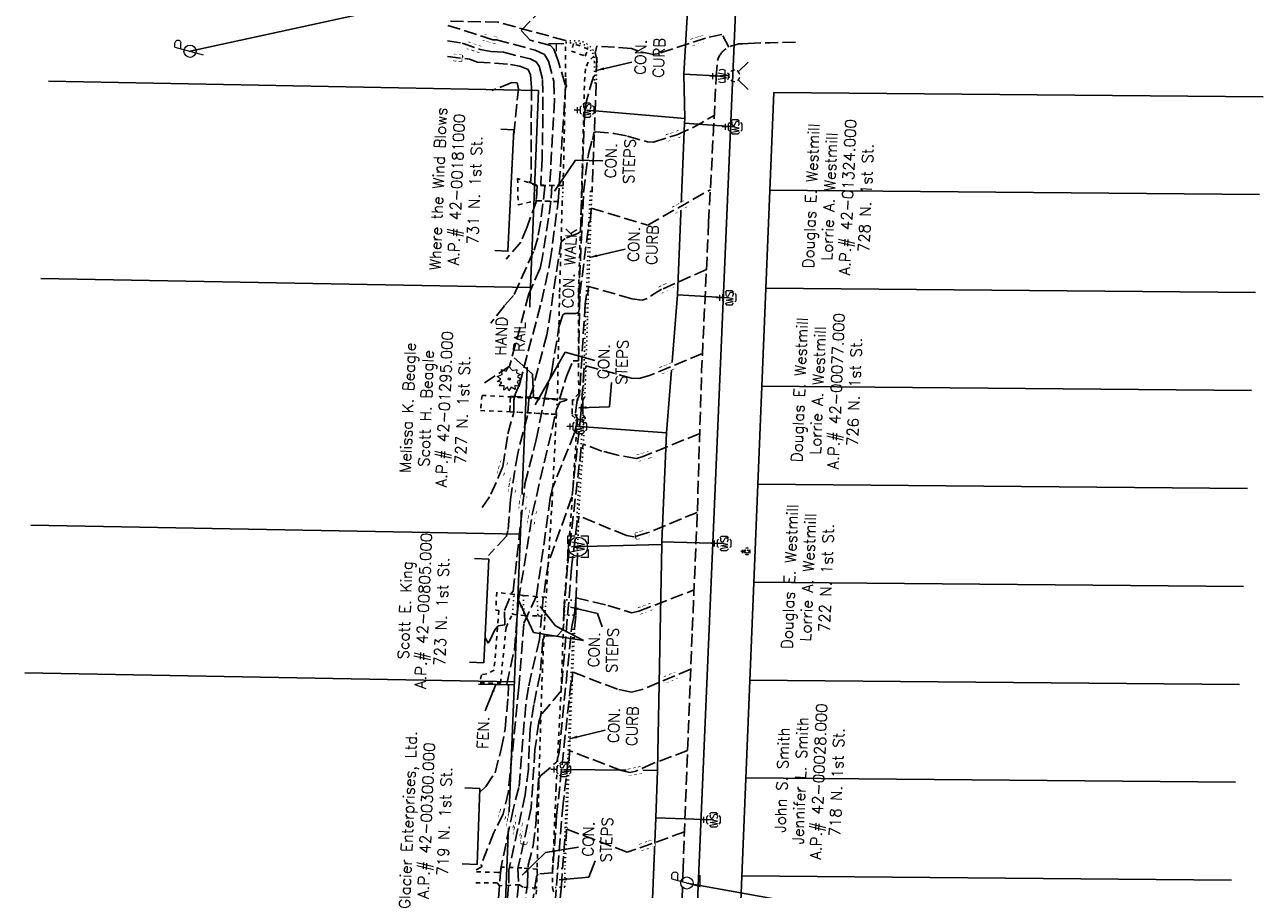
# Model space of a CAD drawing. Extents: x 4660 to 2292870, y 4748 to 270056.
# Tile 8 of 9: x 2292546 to 2292862, y 269380 to 269601. Entities that reach past the tile are written whole.
import ezdxf
from ezdxf.enums import TextEntityAlignment as Align

# ---------------------------------------------------------------- set-up
doc = ezdxf.new("R2010")
doc.units = 0
doc.header["$LTSCALE"] = 20
doc.header["$MEASUREMENT"] = 0
doc.set_wipeout_variables(frame=1)
for name, pattern in [('elecex', [0]), ('fenceex', [0]), ('gasex', [0]), ('OhDOT_USTN1', [0.055, 0.014, -0.041]), ('OhDOT_USTN3', [0.22, 0.165, -0.055]), ('OhDOT_USTN5', [0.11, 0.055, -0.055]), ('rowex', [0]), ('waterex', [0])]:
    doc.linetypes.add(name, pattern=pattern)
doc.layers.add('1_hiddle lot lines', color=7, linetype='Continuous', plot=False, transparency=0.75)
for name, color, linetype in [('BD_X_Porch_or_Deck', 7, 'Continuous'), ('DV_X_Property_Line', 7, 'Continuous'), ('PV_X_Curb', 120, 'OhDOT_USTN1'), ('PV_X_EOP', 7, 'OhDOT_USTN3'), ('PV_X_Ramp Strip', 4, 'OhDOT_USTN5'), ('PV_X_Steps', 120, 'OhDOT_USTN1'), ('PV_X_Text', 7, 'Continuous'), ('PV_X_Walk', 120, 'OhDOT_USTN5'), ('RD_X_Fence', 230, 'fenceex'), ('RD_X_Misc_Items', 1, 'OhDOT_USTN3'), ('RD_X_Text', 7, 'Continuous'), ('RW_X_Fee_RW', 6, 'rowex'), ('SN_X_Public', 3, 'Continuous'), ('SV_X_Text', 7, 'Continuous'), ('UT_X_Electric', 1, 'elecex'), ('UT_X_Electric_Cells', 1, 'Continuous'), ('UT_X_Gas', 2, 'gasex'), ('UT_X_Gas_Cells', 2, 'Continuous'), ('UT_X_Misc_Cells', 7, 'Continuous'), ('UT_X_Water', 133, 'waterex'), ('UT_X_Water_Cells', 133, 'Continuous'), ('VG_X_Cells', 3, 'Continuous')]:
    doc.layers.add(name, color=color, linetype=linetype)
for name, color, linetype, transparency in [('DT_X_Contour_Major', 132, 'OhDOT_USTN3', 0.5), ('DT_X_Contour_Minor', 136, 'OhDOT_USTN3', 0.5), ('DT_X_User_Label_current', 6, 'Continuous', 0.5)]:
    doc.layers.add(name, color=color, linetype=linetype, transparency=transparency)
doc.styles.add('SHR', font='SIMPLEX', dxfattribs={"height": 0.75})
doc.styles.get("Standard").update_dxf_attribs({"font": 'arial.ttf'})
doc.dimstyles.get("Standard").update_dxf_attribs({"dimtxt": 0.18, "dimasz": 0.18, "dimexe": 0.18, "dimexo": 0.0625, "dimgap": 0.09, "dimtad": 0, "dimtih": 1, "dimtoh": 1, "dimdec": 4, "dimzin": 0, "dimdsep": 46, "dimtxsty": 'Standard', "dimcen": 0.09, "dimadec": 0, "dimazin": 0, "dimtfac": 1, "dimtdec": 4, "dimtofl": 0, "dimtmove": 0, "dimatfit": 3, "dimfxl": 1, "dimtolj": 1, "dimtzin": 0, "dimarcsym": 0})

# ---------------------------------------------------------------- blocks, each defined once
blk = doc.blocks.new('SHRUB')
at = {"layer": 'VG_X_Cells', "color": 3, "linetype": 'Continuous', "lineweight": 0, "flags": 128}
blk.add_lwpolyline([(-0.004, 0.09), (0.026, 0.127), (0.047, 0.075), (0.101, 0.084), (0.084, 0.033), (0.132, 0.003), (0.089, -0.034), (0.101, -0.079), (0.064, -0.076), (0.047, -0.121), (0.026, -0.087), (-0.008, -0.128), (-0.029, -0.083), (-0.08, -0.105), (-0.071, -0.058), (-0.111, -0.062), (-0.088, -0.022), (-0.126, 0.006), (-0.089, 0.019), (-0.119, 0.059), (-0.073, 0.054), (-0.074, 0.106), (-0.037, 0.077), (-0.026, 0.127), (-0.004, 0.09)], dxfattribs=at)
at = {"layer": 'VG_X_Cells', "color": 3, "linetype": 'Continuous', "lineweight": 0}
blk.add_circle((0, 0), 0.0115, dxfattribs=at)
blk = doc.blocks.new('BUSH')
at = {"xscale": 12, "yscale": 12, "zscale": 12}
blk.add_blockref('SHRUB', (0, 0), dxfattribs=at)
blk = doc.blocks.new('FH')
at = {"layer": 'UT_X_Water_Cells', "color": 133, "linetype": 'Continuous', "lineweight": 0}
for p, q in [((0, 0.06), (0, 0.146)), ((0.06, 0.103), (-0.06, 0.103)), ((-0.042, -0.042), (-0.146, -0.146)), ((0.042, -0.042), (0.146, -0.146))]:
    blk.add_line(p, q, dxfattribs=at)
for start, end in [(140.021, 184.0629), (68.1395, 112.038), (356.0165, 39.9889), (211.8788, 255.8479), (283.8239, 329.9097)]:
    blk.add_arc((0, 0), 0.06, start, end, dxfattribs=at)
blk = doc.blocks.new('FH_FIRE HYDRANT')
at = {"xscale": 12, "yscale": 12, "zscale": 12}
blk.add_blockref('FH', (0, 0), dxfattribs=at)
blk = doc.blocks.new('GV')
at = {"layer": 'UT_X_Gas_Cells', "color": 2, "linetype": 'Continuous', "lineweight": 0}
for p, q in [((0.032, 0.102), (-0.032, 0.102)), ((0, 0.07), (0, 0.134))]:
    blk.add_line(p, q, dxfattribs=at)
at = {"layer": 'UT_X_Gas_Cells', "color": 2, "linetype": 'Continuous', "lineweight": 0, "flags": 128}
blk.add_lwpolyline([(0.027, 0.027), (0.026, 0.031), (0.024, 0.034), (0.02, 0.038), (0.015, 0.042), (0.012, 0.044), (0.009, 0.044), (0.005, 0.045), (-0.004, 0.045), (-0.007, 0.044), (-0.01, 0.044), (-0.012, 0.042), (-0.018, 0.038), (-0.022, 0.033), (-0.024, 0.027), (-0.025, 0.019), (-0.027, 0.008), (-0.027, -0.007), (-0.026, -0.019), (-0.023, -0.028), (-0.019, -0.036), (-0.015, -0.039), (-0.011, -0.042), (-0.003, -0.045), (0.005, -0.045), (0.012, -0.044), (0.015, -0.042), (0.018, -0.041), (0.021, -0.038), (0.024, -0.034), (0.027, -0.027), (0.027, -0.01), (0.012, -0.01)], dxfattribs=at)
at = {"layer": 'UT_X_Gas_Cells', "color": 2, "linetype": 'Continuous', "lineweight": 0, "extrusion": (0, 0, -1)}
blk.add_arc((0, 0), 0.07, 330.0184, 29.9816, dxfattribs=at)
at = {"layer": 'UT_X_Gas_Cells', "color": 2, "linetype": 'Continuous', "lineweight": 0}
for start, end in [(60.0184, 120.0157), (330.0184, 29.9816), (239.9843, 299.9816)]:
    blk.add_arc((0, 0), 0.07, start, end, dxfattribs=at)
blk = doc.blocks.new('GVALVE_GAS VALVE')
at = {"xscale": 12, "yscale": 12, "zscale": 12}
blk.add_blockref('GV', (0, 0), dxfattribs=at)
blk = doc.blocks.new('SGN1P')
at = {"layer": 'SN_X_Public', "color": 3, "linetype": 'Continuous', "lineweight": 0}
for p, q in [((0, 0), (-0.08, 0)), ((0, 0.08), (0, -0.08))]:
    blk.add_line(p, q, dxfattribs=at)
blk = doc.blocks.new('B1')
at = {"xscale": 12, "yscale": 12, "zscale": 12}
blk.add_blockref('SGN1P', (0, 0), dxfattribs=at)
blk = doc.blocks.new('SPT10')
at = {"color": 0, "linetype": 'Continuous'}
for p, q in [((-0.4, -0.4), (0.4, 0.4)), ((0.4, -0.4), (-0.4, 0.4))]:
    blk.add_line(p, q, dxfattribs=at)
blk = doc.blocks.new('WM')
at = {"layer": 'UT_X_Water_Cells', "color": 133, "linetype": 'Continuous', "lineweight": 0, "flags": 128}
for points in [[(-0.02, 0.075), (-0.075, 0.075), (-0.075, 0.02)], [(-0.0333, 0.045), (-0.0167, -0.045), (0, 0.045), (0.0167, -0.045), (0.0333, 0.045)], [(0.075, 0.02), (0.075, 0.075), (0.02, 0.075)], [(-0.075, -0.02), (-0.075, -0.075), (-0.02, -0.075)], [(0.02, -0.075), (0.075, -0.075), (0.075, -0.02)]]:
    blk.add_lwpolyline(points, dxfattribs=at)
at = {"layer": 'UT_X_Water_Cells', "color": 133, "linetype": 'Continuous', "lineweight": 0}
blk.add_circle((0, 0), 0.0675, dxfattribs=at)
blk = doc.blocks.new('WME_WATER METER')
at = {"xscale": 12, "yscale": 12, "zscale": 12}
blk.add_blockref('WM', (0, -0.54), dxfattribs=at)
blk = doc.blocks.new('WSS')
at = {"layer": 'UT_X_Water_Cells', "color": 133, "linetype": 'Continuous', "lineweight": 0}
for p, q in [((0, 0.074), (0, 0.138)), ((0.032, 0.106), (-0.032, 0.106)), ((0.02, 0.008), (0.055, -0.01))]:
    blk.add_line(p, q, dxfattribs=at)
at = {"layer": 'UT_X_Water_Cells', "color": 133, "linetype": 'Continuous', "lineweight": 0, "flags": 128}
for points in [[(-0.059, 0.045), (-0.074, 0.03), (-0.074, -0.03), (-0.059, -0.045)], [(-0.055, 0.035), (-0.041, -0.041), (-0.027, 0.035), (-0.013, -0.041), (0.001, 0.035)], [(0.045, 0.059), (0.03, 0.074), (-0.03, 0.074), (-0.045, 0.059)], [(0.059, -0.045), (0.074, -0.03), (0.074, 0.03), (0.059, 0.045)], [(-0.045, -0.059), (-0.03, -0.074), (0.03, -0.074), (0.045, -0.059)]]:
    blk.add_lwpolyline(points, dxfattribs=at)
at = {"layer": 'UT_X_Water_Cells', "color": 133, "linetype": 'Continuous', "lineweight": 0, "extrusion": (0, 0, -1)}
for centre, radius, start, end in [((-0.028, 0.02), 0.0135, 303.6324, 53.7413), ((-0.039, -0.005), 0.04, 61.3463, 118.6537), ((-0.037, -0.009), 0.0316, 235.6037, 316.3305), ((-0.044, -0.022), 0.017, 132.0642, 228.5117)]:
    blk.add_arc(centre, radius, start, end, dxfattribs=at)
blk = doc.blocks.new('WGV')
at = {"layer": 'UT_X_Water_Cells', "color": 133, "linetype": 'Continuous', "lineweight": 0}
for p, q in [((0, 0.07), (0, 0.134)), ((0.032, 0.102), (-0.032, 0.102))]:
    blk.add_line(p, q, dxfattribs=at)
at = {"layer": 'UT_X_Water_Cells', "color": 133, "linetype": 'Continuous', "lineweight": 0, "flags": 128}
blk.add_lwpolyline([(-0.032, 0.041), (-0.016, -0.045), (0, 0.041), (0.016, -0.045), (0.032, 0.041)], dxfattribs=at)
at = {"layer": 'UT_X_Water_Cells', "color": 133, "linetype": 'Continuous', "lineweight": 0, "extrusion": (0, 0, -1)}
blk.add_arc((0, 0), 0.07, 330.0184, 29.9816, dxfattribs=at)
at = {"layer": 'UT_X_Water_Cells', "color": 133, "linetype": 'Continuous', "lineweight": 0}
for start, end in [(60.0184, 120.0157), (330.0184, 29.9816), (239.9843, 299.9816)]:
    blk.add_arc((0, 0), 0.07, start, end, dxfattribs=at)
blk = doc.blocks.new('PP')
at = {"layer": 'UT_X_Electric_Cells', "color": 1, "linetype": 'Continuous', "lineweight": 0}
for p, q in [((0.043, 0.16), (-0.037, -0.14)), ((0.043, 0.16), (0.085, 0.16)), ((0.026, 0.096), (0.085, 0.096))]:
    blk.add_line(p, q, dxfattribs=at)
blk.add_circle((0, 0), 0.065, dxfattribs=at)
at = {"layer": 'UT_X_Electric_Cells', "color": 1, "linetype": 'Continuous', "lineweight": 0, "extrusion": (0, 0, -1)}
blk.add_arc((-0.086, 0.128), 0.0319, 88.8767, 271.1233, dxfattribs=at)
blk = doc.blocks.new('PLP')
at = {"layer": 'UT_X_Misc_Cells', "color": 1, "linetype": 'Continuous', "lineweight": 0}
for p, q in [((0.043, 0.16), (0.085, 0.16)), ((0.026, 0.096), (0.085, 0.096))]:
    blk.add_line(p, q, dxfattribs=at)
at = {"layer": 'UT_X_Misc_Cells', "color": 1, "linetype": 'Continuous', "lineweight": 0, "flags": 128}
blk.add_lwpolyline([(0.043, 0.16), (-0.037, -0.14), (0.083, -0.14)], dxfattribs=at)
at = {"layer": 'UT_X_Misc_Cells', "color": 1, "linetype": 'Continuous', "lineweight": 0}
blk.add_circle((0, 0), 0.065, dxfattribs=at)
at = {"layer": 'UT_X_Misc_Cells', "color": 1, "linetype": 'Continuous', "lineweight": 0, "extrusion": (0, 0, -1)}
blk.add_arc((-0.086, 0.128), 0.0319, 88.8767, 271.1233, dxfattribs=at)

msp = doc.modelspace()

# ---------------------------------------------------------------- linework, layer by layer
at = {"layer": '1_hiddle lot lines'}
for p, q in [((2292736.3, 269558.57), (2292861.23, 269557.47)), ((2292734.27, 269508.61), (2292859.21, 269507.51)), ((2292733.26, 269483.63), (2292858.2, 269482.53)), ((2292732.25, 269458.65), (2292857.18, 269457.55)), ((2292730.22, 269408.69), (2292855.16, 269407.59))]:
    msp.add_line(p, q, dxfattribs=at)
at = {"layer": 'BD_X_Porch_or_Deck'}
for p, q in [((2292667.68, 269574.15), (2292671.01, 269573.99)), ((2292666.17, 269543.2), (2292669.5, 269543.04)), ((2292660.98, 269464.68), (2292664.66, 269464.5)), ((2292663.37, 269438.03), (2292664.66, 269464.5)), ((2292659.7, 269438.21), (2292663.37, 269438.03)), ((2292658.5, 269406.15), (2292662.32, 269406.01)), ((2292657.81, 269386.78), (2292661.63, 269386.65))]:
    msp.add_line(p, q, dxfattribs=at)
at = {"layer": 'BD_X_Porch_or_Deck', "flags": 128}
for points in [[(2292671.01, 269573.99), (2292669.5, 269543.04), (2292669.5, 269543.04), (2292669.5, 269543.04)], [(2292662.32, 269406.01), (2292661.63, 269386.65)]]:
    msp.add_lwpolyline(points, dxfattribs=at)
at = {"layer": 'DT_X_Contour_Minor', "elevation": 882}
msp.add_lwpolyline([(2292670.96, 269572.85), (2292672.2, 269584.47), (2292671.81, 269585.98), (2292670.49, 269586.06), (2292665.38, 269584.02)], dxfattribs=at)
at = {"layer": 'DV_X_Property_Line'}
for p, q in [((2292675.25, 269533.78), (2292550.28, 269536.12)), ((2292735.29, 269533.59), (2292860.22, 269532.49)), ((2292547.74, 269473.17), (2292672.69, 269470.83)), ((2292671.17, 269433.19), (2292546.22, 269435.53)), ((2292731.24, 269433.67), (2292856.17, 269432.57)), ((2292729.21, 269383.71), (2292854.14, 269382.61))]:
    msp.add_line(p, q, dxfattribs=at)
at = {"layer": 'PV_X_Curb', "flags": 128}
msp.add_lwpolyline([(2292684.19, 269596.65), (2292686.06, 269596.69, -0.28644), (2292691.17, 269594.39, -0.205473), (2292692.23, 269591.26), (2292692.05, 269585.96)], format="xyb", dxfattribs=at)
at = {"layer": 'PV_X_Curb'}
msp.add_lwpolyline([(2292684.21, 269596.21), (2292686, 269596.15, -0.293327), (2292690.69, 269594.15, -0.19552), (2292691.58, 269591.28)], format="xyb", dxfattribs=at)
for points in [[(2292691.58, 269591.28), (2292691.56, 269585.96), (2292692.05, 269585.96)], [(2292690.56, 269558.35), (2292690.97, 269558.36), (2292690.82, 269556.19), (2292689.8, 269525.77), (2292689.11, 269505.89)], [(2292689.17, 269500.52), (2292687.69, 269478.46), (2292687.25, 269467.09), (2292686.83, 269466.99)]]:
    msp.add_lwpolyline(points, dxfattribs=at)
at = {"layer": 'PV_X_Curb', "flags": 128}
for points in [[(2292690.56, 269558.35), (2292690.39, 269556.18), (2292689.31, 269525.95), (2292688.68, 269505.92)], [(2292688.59, 269505.1), (2292688.58, 269501.32), (2292688.62, 269500.69), (2292687.25, 269478.37), (2292686.83, 269466.99)], [(2292686.13, 269446.76), (2292685.57, 269433.35), (2292683.73, 269386.29)], [(2292686.52, 269446.78), (2292685.92, 269433.69), (2292684.11, 269386.32)]]:
    msp.add_lwpolyline(points, dxfattribs=at)
at = {"layer": 'PV_X_EOP'}
for points in [[(2292684.15, 269596.78), (2292666.98, 269601.46), (2292654.15, 269601.74)], [(2292692.05, 269585.96), (2292690.97, 269558.36)], [(2292689.11, 269505.89), (2292688.59, 269505.1), (2292688.58, 269501.32), (2292689.17, 269500.52)], [(2292717.8, 269475.99), (2292716.5, 269445.43)], [(2292686.52, 269446.78), (2292686.8, 269450.2), (2292686.86, 269453.99), (2292687.25, 269467.09)], [(2292716.5, 269445.43), (2292714.18, 269385.4), (2292713.88, 269376.85), (2292711.93, 269324.94), (2292709.85, 269275.21), (2292707.71, 269221.47), (2292705.85, 269168.33), (2292704.51, 269134.7)]]:
    msp.add_lwpolyline(points, dxfattribs=at)
msp.add_lwpolyline([(2292720.71, 269550.42), (2292722.7, 269588.63), (2292722.87, 269590.54, -0.234405), (2292724.78, 269594.39, -0.159921), (2292729.35, 269595.96), (2292730.79, 269596.06)], format="xyb", dxfattribs=at)
at = {"layer": 'PV_X_EOP', "flags": 128}
for points in [[(2292742.85, 269596.38), (2292736.32, 269596.23), (2292730.79, 269596.06)], [(2292720.71, 269550.42), (2292718.92, 269512.61), (2292717.8, 269475.99)]]:
    msp.add_lwpolyline(points, dxfattribs=at)
at = {"layer": 'PV_X_Ramp Strip'}
msp.add_lwpolyline([(2292686.22, 269596.05), (2292685.73, 269594.06), (2292689.21, 269592.79), (2292689.94, 269594.61)], close=True, dxfattribs=at)
at = {"layer": 'PV_X_Steps'}
for p, q in [((2292680.88, 269385.42), (2292684.04, 269385.62)), ((2292684.04, 269385.62), (2292684, 269380.85)), ((2292684, 269380.85), (2292680.88, 269380.74))]:
    msp.add_line(p, q, dxfattribs=at)
for points in [[(2292676.77, 269559.79), (2292676.73, 269555.9)], [(2292683.34, 269555.69), (2292683.57, 269559.77)], [(2292682.11, 269505.19), (2292681.85, 269501.44)], [(2292688.59, 269505.1), (2292685.99, 269505.16)], [(2292685.83, 269501.2), (2292688.58, 269501.32)], [(2292670.63, 269450.47), (2292671.05, 269455.49)], [(2292673.48, 269455.25), (2292673.54, 269450.09)], [(2292676.95, 269454.91), (2292677.16, 269450.04)], [(2292679.24, 269454.79), (2292678.91, 269449.8)]]:
    msp.add_lwpolyline(points, dxfattribs=at)
at = {"layer": 'PV_X_Steps', "flags": 128}
for points in [[(2292683.57, 269559.77), (2292676.77, 269559.79)], [(2292676.73, 269555.9), (2292683.34, 269555.69)], [(2292682.11, 269505.19), (2292670.12, 269505.89), (2292670, 269502.08), (2292681.85, 269501.44)], [(2292685.99, 269505.16), (2292685.83, 269501.2)], [(2292688.59, 269505.1), (2292688.58, 269501.32)], [(2292686.86, 269453.99), (2292684.06, 269454.12), (2292683.9, 269450.23), (2292686.8, 269450.2)]]:
    msp.add_lwpolyline(points, dxfattribs=at)
at = {"layer": 'PV_X_Text'}
for p, q in [((2292686.7, 269566.3), (2292693.75, 269566.05)), ((2292684.06, 269517.33), (2292691.64, 269515.2)), ((2292695.45, 269503.35), (2292695.96, 269509.57)), ((2292692.31, 269450.62), (2292693.56, 269447.21)), ((2292681.67, 269447.47), (2292688.77, 269443.73)), ((2292676.06, 269445.78), (2292688.77, 269443.73)), ((2292679.09, 269389.69), (2292687.53, 269391.01)), ((2292690.1, 269383.35), (2292691.77, 269387.54))]:
    msp.add_line(p, q, dxfattribs=at)
at = {"layer": 'PV_X_Walk'}
for p, q in [((2292662.88, 269506.28), (2292670.12, 269505.89)), ((2292662.51, 269502.4), (2292670, 269502.08)), ((2292676.95, 269385.43), (2292676.81, 269380.56))]:
    msp.add_line(p, q, dxfattribs=at)
for points in [[(2292683.57, 269559.77), (2292684.15, 269585.31), (2292684.21, 269596.21)], [(2292691.43, 269592.76), (2292689.94, 269591.27), (2292689.26, 269589.59), (2292688.99, 269585.18), (2292688.3, 269557.79), (2292687.48, 269532.1), (2292687.55, 269506.76), (2292685.99, 269505.16), (2292685.83, 269501.2), (2292687.22, 269500.02), (2292685.78, 269478.3), (2292683.79, 269451.99), (2292683.09, 269431.48), (2292681.79, 269406.28), (2292680.88, 269385.42)], [(2292683.57, 269559.77), (2292676.77, 269559.79), (2292671.97, 269561.55), (2292672.11, 269554.9), (2292676.73, 269555.9), (2292683.34, 269555.69), (2292682.67, 269532.06), (2292682.11, 269505.19), (2292670.12, 269505.89), (2292670, 269502.08), (2292681.85, 269501.44), (2292680.76, 269478.98), (2292679.24, 269454.79)], [(2292679.24, 269454.79), (2292676.95, 269454.91), (2292673.48, 269455.25), (2292671.05, 269455.49), (2292666.67, 269456.06), (2292666.39, 269451.49), (2292667.15, 269451.43), (2292665.95, 269436.22), (2292664.11, 269435.25), (2292662.72, 269434.98), (2292662.38, 269432.98), (2292667.6, 269432.85), (2292669.03, 269447.1), (2292670.63, 269450.47), (2292673.54, 269450.09), (2292677.16, 269450.04), (2292678.91, 269449.8), (2292678.14, 269432.29), (2292677.36, 269406.86), (2292676.95, 269385.43), (2292673.05, 269385.75), (2292667.74, 269385.96), (2292667.65, 269384.54), (2292666.96, 269384.6), (2292661.26, 269384.78)], [(2292680.88, 269385.42), (2292680.88, 269380.74), (2292681.23, 269379.34)], [(2292674.76, 269339.48), (2292676.81, 269380.56), (2292673.28, 269380.87), (2292672.44, 269381.47), (2292667.38, 269381.2), (2292666.77, 269381.96), (2292661.27, 269381.97)]]:
    msp.add_lwpolyline(points, dxfattribs=at)
at = {"layer": 'PV_X_Walk', "flags": 128}
msp.add_lwpolyline([(2292662.88, 269506.28), (2292662.51, 269502.4)], dxfattribs=at)
at = {"layer": 'RD_X_Fence', "flags": 128}
msp.add_lwpolyline([(2292671.29, 269432.47), (2292662, 269432.58)], dxfattribs=at)
at = {"layer": 'RD_X_Misc_Items'}
msp.add_line((2292681.61, 269505.4), (2292670.2, 269506.09), dxfattribs=at)
at = {"layer": 'RW_X_Fee_RW'}
for p, q in [((2292677.29, 269584.07), (2292552.31, 269586.41)), ((2292659.66, 269149.34), (2292677.29, 269584.07)), ((2292719.38, 269141.24), (2292737.31, 269583.55)), ((2292862.21, 269582.45), (2292737.31, 269583.55))]:
    msp.add_line(p, q, dxfattribs=at)
at = {"layer": 'UT_X_Electric'}
msp.add_line((2292715.16, 269381.9), (2292856.16, 269356.56), dxfattribs=at)
msp.add_lwpolyline([(2292742.23, 269627.55), (2292588.38, 269594.04)], dxfattribs=at)
at = {"layer": 'UT_X_Gas'}
msp.add_line((2292730.62, 269675.01), (2292708.93, 269168.85), dxfattribs=at)
at = {"layer": 'UT_X_Water'}
for p, q in [((2292714.37, 269588.21), (2292724.16, 269587.67)), ((2292714.59, 269576.91), (2292689.68, 269579.04)), ((2292727.48, 269574.75), (2292714.51, 269575.71)), ((2292712.75, 269531.9), (2292725.98, 269531.17)), ((2292709.97, 269496.73), (2292687.84, 269498.33)), ((2292708.73, 269468.23), (2292685.75, 269467.67)), ((2292708.76, 269468.9), (2292724.66, 269468.51)), ((2292707.65, 269410.56), (2292683.75, 269410.84)), ((2292721.97, 269398.01), (2292707.21, 269398.54))]:
    msp.add_line(p, q, dxfattribs=at)
at = {"layer": 'UT_X_Water', "flags": 128}
msp.add_lwpolyline([(2292683.71, 268773.53), (2292683.66, 268782.91), (2292684.08, 268787.13), (2292684.11, 268794.11), (2292685.36, 268841.85), (2292685.95, 268846.35), (2292686.77, 268865.44), (2292686.83, 268866.32), (2292687.86, 268892.27), (2292689.73, 268937.82), (2292689.86, 268941.32), (2292690.01, 268946.54), (2292690.63, 268968.05), (2292691.28, 268983.9), (2292692.86, 269021.18), (2292693.3, 269035.61), (2292694.49, 269060.6), (2292695.08, 269083.38), (2292697.06, 269132.97), (2292698.3, 269169.49), (2292698.55, 269173.67), (2292698.72, 269194.61), (2292699.27, 269205.03), (2292700.19, 269232.28), (2292702.88, 269290.43), (2292704.73, 269331.16), (2292705.48, 269354.85), (2292707.21, 269398.54), (2292707.65, 269410.56), (2292708.73, 269468.23), (2292708.76, 269468.9), (2292709.97, 269496.73), (2292712.75, 269531.9), (2292714.51, 269575.71), (2292714.59, 269576.91), (2292714.37, 269588.21), (2292715.89, 269614.66), (2292715.94, 269623.28), (2292716.28, 269627.6), (2292716.51, 269631.68), (2292718.45, 269673.77)], dxfattribs=at)

# ---------------------------------------------------------------- block references
at = {"layer": 'SN_X_Public', "xscale": 2, "yscale": 2, "zscale": 2, "rotation": 90}
msp.add_blockref('B1', (2292681.8, 269595.99, 877.55), dxfattribs=at)
at = {"layer": 'UT_X_Electric_Cells', "xscale": 24, "yscale": 24, "zscale": 24, "rotation": 90}
for name, p in [('PP', (2292588.38, 269594.04)), ('PLP', (2292715.16, 269381.9))]:
    msp.add_blockref(name, p, dxfattribs=at)
at = {"layer": 'UT_X_Gas', "xscale": 0.2, "yscale": 0.2, "zscale": 0.2, "rotation": 90}
msp.add_blockref('SPT10', (2292687.84, 269498.33, 873.21), dxfattribs=at)
at = {"layer": 'UT_X_Gas_Cells', "rotation": 90}
msp.add_blockref('GVALVE_GAS VALVE', (2292730.49, 269466.45, 871.19), dxfattribs=at)
at = {"layer": 'UT_X_Water_Cells', "rotation": 90}
for name, p, xscale, yscale, zscale in [('WGV', (2292724.16, 269587.67, 876.73), 24, 24, 24), ('FH_FIRE HYDRANT', (2292727.27, 269587.77, 874.32), 2, 2, 2), ('WSS', (2292689.68, 269579.04, 877.29), 24, 24, 24), ('WSS', (2292727.48, 269574.75, 876.61), 24, 24, 24), ('WSS', (2292725.98, 269531.17, 874.22), 24, 24, 24), ('WSS', (2292687.84, 269498.33, 871.33), 24, 24, 24), ('WME_WATER METER', (2292685.75, 269467.67, 872.19), 3, 3, 3), ('WSS', (2292724.66, 269468.51, 871.33), 24, 24, 24), ('WSS', (2292683.75, 269410.84, 868.7), 24, 24, 24), ('WSS', (2292721.97, 269398.01, 867.62), 24, 24, 24)]:
    msp.add_blockref(name, p, dxfattribs=dict(at, xscale=xscale, yscale=yscale, zscale=zscale))
at = {"layer": 'VG_X_Cells', "xscale": 2, "yscale": 2, "zscale": 2, "rotation": 90}
msp.add_blockref('BUSH', (2292669.83, 269510.47, 878.81), dxfattribs=at)

# ---------------------------------------------------------------- texts
at = {"layer": 'DT_X_User_Label_current', "style": 'SHR'}
for s, rotation, p in [('879', 165.6031, (2292664.8, 269597.24)), ('877', 17.7598, (2292717.96, 269596.77)), ('876', 19.1702, (2292711.66, 269572.44)), ('875', 29.43, (2292713.23, 269554.27)), ('874', 25.8144, (2292709.87, 269533.84)), ('873', 22.4765, (2292710.05, 269513.18)), ('872', 17.0051, (2292704.16, 269490.74)), ('875', 79.859, (2292675.59, 269475.14)), ('871', 16.6164, (2292703.81, 269470.82)), ('870', 20.054, (2292704.52, 269451.84)), ('869', 22.8452, (2292711.14, 269434.33)), ('868', 11.9097, (2292701.86, 269410.41)), ('871', 77.5369, (2292673.78, 269393.57)), ('867', 19.5589, (2292704.88, 269391.49))]:
    msp.add_text(s, height=1.6, rotation=rotation, dxfattribs=at).set_placement(p, align=Align.MIDDLE_CENTER)
at = {"layer": 'PV_X_Text', "style": 'SHR'}
msp.add_text('CON. WALK', height=2.8, rotation=87.2367, dxfattribs=at).set_placement((2292686.12, 269528.44))
at = {"layer": 'PV_X_Text', "char_height": 2.8, "attachment_point": 2, "rotation": 87.8327, "style": 'SHR'}
for s, insert in [('CON.\\PCURB', (2292701.95, 269592.61)), ('CON.\\PSTEPS', (2292694.38, 269566.2)), ('CON.\\PCURB', (2292700.22, 269544.89)), ('CON.\\PSTEPS', (2292692.54, 269514.98)), ('CON.\\PSTEPS', (2292690.07, 269441.48)), ('CON.\\PCURB', (2292695.14, 269422.16)), ('CON.\\PSTEPS', (2292688.6, 269393.18))]:
    msp.add_mtext_dynamic_manual_height_columns(s, width=23.3461, gutter_width=14, heights=[0], dxfattribs=dict(at, insert=insert))
at = {"layer": 'SV_X_Text', "char_height": 2.8, "attachment_point": 2, "rotation": 87.6777, "style": 'SHR'}
for s, width, insert in [('Where the Wind Blows\\PA.P.# 42-00181000\\P731 N. 1st St.', 48.5697, (2292650.28, 269559.02)), ('Douglas E. Westmill\\PLorrie A. Westmill\\PA.P.# 42-01324.000\\P728 N. 1st St.', 48.5697, (2292745.44, 269557.25)), ('Douglas E. Westmill\\PLorrie A. Westmill\\PA.P.# 42-00077.000\\P726 N. 1st St.', 48.5697, (2292742.5, 269507.79)), ('Melissa K. Beagle\\PScott H. Beagle\\PA.P.# 42-01295.000\\P727 N. 1st St.', 48.5697, (2292642.53, 269503.18)), ('Douglas E. Westmill\\PLorrie A. Westmill\\P722 N. 1st St.', 50.2909, (2292740, 269460.14)), ('Scott E. King\\PA.P.# 42-00805.000\\P723 N. 1st St.', 48.5697, (2292641.85, 269451.56)), ('John S. Smith\\PJennifer L. Smith\\PA.P.# 42-00028.000\\P718 N. 1st St.', 50.2909, (2292738.04, 269408.24)), ('Glacier Enterprises, Ltd.\\PA.P.# 42-00300.000\\P719 N. 1st St.', 54.9549, (2292642.59, 269398.06))]:
    msp.add_mtext_dynamic_manual_height_columns(s, width=width, gutter_width=1, heights=[0], dxfattribs=dict(at, insert=insert))

# ---------------------------------------------------------------- leaders
at = {"layer": 'PV_X_Text'}
for points in [[(2292692.01, 269589.16), (2292701.11, 269591.29)], [(2292681.4, 269558.37), (2292686.7, 269566.3)], [(2292690.29, 269541.44), (2292699.38, 269543.57)], [(2292676.47, 269503.84), (2292684.06, 269517.33)], [(2292687.57, 269503.12), (2292695.45, 269503.35)], [(2292672.22, 269454.01), (2292676.06, 269445.78)], [(2292677.74, 269452.4), (2292681.67, 269447.47)], [(2292685.49, 269452.29), (2292692.31, 269450.62)], [(2292685.2, 269418.71), (2292694.3, 269420.84)], [(2292673.15, 269383.87), (2292679.09, 269389.69)], [(2292682.58, 269382.7), (2292690.1, 269383.35)]]:
    msp.add_leader(points, dimstyle='Standard', override={"dimscale": 20, "dimtxt": 0.01, "dimasz": 0.1}, dxfattribs=at)
at = {"layer": 'RD_X_Text'}
msp.add_leader([(2292675.99, 269505.74), (2292675.8, 269511.72)], dimstyle='Standard', override={"dimscale": 20, "dimtxt": 0.01, "dimasz": 0.1}, dxfattribs=at)

# ---------------------------------------------------------------- next in the draw order: texts
at = {"layer": 'RD_X_Text', "char_height": 2.8, "attachment_point": 2, "rotation": 87.8327, "style": 'SHR', "bg_fill": 2}
for s, insert in [('HAND\\PRAIL', (2292666.39, 269521.46)), ('FEN.', (2292661.78, 269420.3))]:
    msp.add_mtext_dynamic_manual_height_columns(s, width=12.4069, gutter_width=14, heights=[0], dxfattribs=dict(at, insert=insert))

# ---------------------------------------------------------------- next in the draw order: wipeouts: each hides what was drawn before it
for points in [[(2292666.95, 269597.52), (2292663.04, 269598.52), (2292662.64, 269596.97), (2292666.56, 269595.97)], [(2292716.25, 269595.38), (2292720.17, 269596.64), (2292719.68, 269598.16), (2292715.76, 269596.91)], [(2292710.01, 269571.02), (2292713.83, 269572.35), (2292713.3, 269573.86), (2292709.49, 269572.53)], [(2292711.83, 269552.57), (2292715.42, 269554.59), (2292714.63, 269555.98), (2292711.05, 269553.96)], [(2292708.34, 269532.21), (2292712.11, 269534.03), (2292711.41, 269535.47), (2292707.64, 269533.65)], [(2292708.46, 269511.66), (2292712.26, 269513.23), (2292711.65, 269514.71), (2292707.85, 269513.14)], [(2292702.42, 269489.37), (2292706.36, 269490.57), (2292705.89, 269492.1), (2292701.95, 269490.9)], [(2292676.01, 269472.98), (2292676.74, 269477.03), (2292675.16, 269477.31), (2292674.44, 269473.26)], [(2292702.39, 269469.56), (2292705.68, 269470.54), (2292705.22, 269472.07), (2292701.94, 269471.09)], [(2292702.86, 269450.38), (2292706.72, 269451.79), (2292706.17, 269453.3), (2292702.31, 269451.88)], [(2292709.59, 269432.81), (2292713.32, 269434.38), (2292712.69, 269435.85), (2292708.97, 269434.29)], [(2292700.01, 269409.2), (2292704.03, 269410.05), (2292703.7, 269411.61), (2292699.68, 269410.77)], [(2292674.19, 269391.72), (2292674.93, 269395.07), (2292673.37, 269395.41), (2292672.63, 269392.07)], [(2292703.21, 269390.05), (2292707.08, 269391.43), (2292706.55, 269392.94), (2292702.67, 269391.56)]]:
    msp.add_wipeout(points).dxf.layer = 'DT_X_User_Label_current'

# ---------------------------------------------------------------- next in the draw order: linework, layer by layer
at = {"layer": 'DT_X_Contour_Minor'}
for points, elevation in [([(2292715.35, 269415.69), (2292706.64, 269412.46), (2292702.09, 269410.46), (2292700.62, 269410.12), (2292698.37, 269410.63), (2292685.23, 269415.62), (2292685.08, 269413.06), (2292684.85, 269412.96), (2292683.55, 269402.06), (2292681.03, 269370.59)], 868), ([(2292714.55, 269394.93), (2292699.95, 269389.74), (2292684.47, 269395.66), (2292684.35, 269393.16), (2292683.99, 269393.1), (2292683.14, 269381.27), (2292680.63, 269353.64)], 867)]:
    msp.add_lwpolyline(points, dxfattribs=dict(at, elevation=elevation))
at = {"layer": 'RD_X_Text'}
msp.add_line((2292675.8, 269511.72), (2292671.12, 269515.86), dxfattribs=at)

# ---------------------------------------------------------------- next in the draw order: texts
at = {"layer": 'DT_X_User_Label_current', "style": 'SHR'}
for s, rotation, p in [('880', 161.6293, (2292660.79, 269595.06)), ('876', 83.7218, (2292673.33, 269478.91)), ('872', 77.6912, (2292672.01, 269395.71))]:
    msp.add_text(s, height=1.6, rotation=rotation, dxfattribs=at).set_placement(p, align=Align.MIDDLE_CENTER)

# ---------------------------------------------------------------- next in the draw order: leaders
at = {"layer": 'RD_X_Text'}
msp.add_leader([(2292666.43, 269432.53), (2292663.68, 269425.81)], dimstyle='Standard', override={"dimscale": 20, "dimtxt": 0.01, "dimasz": 0.1}, dxfattribs=at)

# ---------------------------------------------------------------- next in the draw order: wipeouts: each hides what was drawn before it
for points in [[(2292662.99, 269595.17), (2292659.09, 269596.46), (2292658.58, 269594.94), (2292662.49, 269593.65)], [(2292673.9, 269476.82), (2292674.34, 269480.83), (2292672.75, 269481.01), (2292672.31, 269476.99)], [(2292672.35, 269393.53), (2292673.23, 269397.55), (2292671.66, 269397.89), (2292670.79, 269393.87)]]:
    msp.add_wipeout(points).dxf.layer = 'DT_X_User_Label_current'

# ---------------------------------------------------------------- next in the draw order: linework, layer by layer
at = {"layer": 'DT_X_Contour_Major', "elevation": 870}
msp.add_lwpolyline([(2292673.67, 269374.81), (2292674.45, 269381.54), (2292674.68, 269386.48), (2292675.94, 269391.54), (2292676.58, 269396.75), (2292677.33, 269408.35), (2292677.82, 269409.24), (2292681.98, 269412.82), (2292682.58, 269415.29), (2292685.76, 269447.33), (2292686.5, 269450.62), (2292686.87, 269454.62), (2292694.98, 269452.72), (2292701.09, 269450.79), (2292702.87, 269451.2), (2292716.97, 269456.64)], dxfattribs=at)

# ---------------------------------------------------------------- next in the draw order: texts
at = {"layer": 'DT_X_User_Label_current', "style": 'SHR'}
for s, rotation, p in [('881', 173.2484, (2292656.02, 269592.45)), ('877', 81.0713, (2292670.7, 269483.29)), ('873', 78.0526, (2292670.24, 269397.84))]:
    msp.add_text(s, height=1.6, rotation=rotation, dxfattribs=at).set_placement(p, align=Align.MIDDLE_CENTER)

# ---------------------------------------------------------------- next in the draw order: wipeouts: each hides what was drawn before it
for points in [[(2292657.81, 269593.04), (2292654.41, 269593.45), (2292654.22, 269591.86), (2292657.63, 269591.45)], [(2292671.17, 269481.13), (2292671.81, 269485.2), (2292670.23, 269485.44), (2292669.59, 269481.38)], [(2292670.6, 269395.66), (2292671.45, 269399.68), (2292669.88, 269400.01), (2292669.03, 269395.99)]]:
    msp.add_wipeout(points).dxf.layer = 'DT_X_User_Label_current'

# ---------------------------------------------------------------- next in the draw order: linework, layer by layer
at = {"layer": 'DT_X_Contour_Major', "elevation": 880}
msp.add_lwpolyline([(2292654.11, 269596.66), (2292657.83, 269596.11), (2292662.39, 269594.49), (2292665.1, 269593.94), (2292668.35, 269593.82), (2292675.16, 269592.07), (2292676.74, 269591.33), (2292677.43, 269590.2), (2292678.33, 269586.83), (2292678.43, 269577.76), (2292678.22, 269566.66), (2292677.86, 269559.95), (2292678.68, 269559.87), (2292678.93, 269559.47), (2292677.82, 269550.38), (2292677.11, 269546.47), (2292676.05, 269542.99), (2292670.94, 269531.72), (2292668.63, 269529.18), (2292665.16, 269524.72)], dxfattribs=at)
at = {"layer": 'DT_X_Contour_Minor'}
for points, elevation in [([(2292654.14, 269600.65), (2292665.66, 269596.97), (2292666.54, 269596.94), (2292676.41, 269594.34), (2292678.81, 269593.23), (2292679.83, 269591.53), (2292681.19, 269586.43), (2292681.38, 269581.57), (2292680.18, 269559.88), (2292680.69, 269559.84), (2292680.47, 269555.78), (2292678.18, 269540.67), (2292677.7, 269538.68), (2292674.86, 269532.17), (2292669.92, 269513.71), (2292663.11, 269509.17)], 879), ([(2292654.09, 269592.68), (2292659.7, 269592.01), (2292661.69, 269591.28), (2292670.16, 269590.68), (2292672.52, 269590.22), (2292674.67, 269589.42), (2292675.29, 269588.01), (2292675.5, 269584.77), (2292675.38, 269560.87), (2292674.93, 269560.62), (2292676.99, 269559.79), (2292676.76, 269555.86), (2292674.38, 269549.23), (2292672.75, 269545.39), (2292669.08, 269541.05)], 881)]:
    msp.add_lwpolyline(points, dxfattribs=dict(at, elevation=elevation))

# ---------------------------------------------------------------- next in the draw order: texts
at = {"layer": 'DT_X_User_Label_current', "style": 'SHR'}
for s, rotation, p in [('878', 72.673, (2292668.04, 269487.72)), ('874', 71.7155, (2292668.39, 269400.07))]:
    msp.add_text(s, height=1.6, rotation=rotation, dxfattribs=at).set_placement(p, align=Align.MIDDLE_CENTER)

# ---------------------------------------------------------------- next in the draw order: wipeouts: each hides what was drawn before it
for points in [[(2292668.19, 269485.52), (2292669.41, 269489.44), (2292667.88, 269489.92), (2292666.66, 269485.99)], [(2292668.49, 269397.83), (2292669.81, 269401.81), (2292668.29, 269402.31), (2292666.97, 269398.33)]]:
    msp.add_wipeout(points).dxf.layer = 'DT_X_User_Label_current'

# ---------------------------------------------------------------- next in the draw order: linework, layer by layer
at = {"layer": 'DT_X_Contour_Major', "elevation": 875}
msp.add_lwpolyline([(2292662.29, 269405.05), (2292663.84, 269406.52), (2292666.2, 269410.02), (2292667.8, 269416.05), (2292668.76, 269421.17), (2292669.56, 269429.55), (2292669.61, 269432.31), (2292669.18, 269432.64), (2292671.13, 269441.35), (2292672.22, 269454.01), (2292675.76, 269476.23), (2292681.92, 269502.66), (2292682.7, 269504.56), (2292684.55, 269505.07), (2292684.47, 269505.28), (2292682.69, 269505.36), (2292684.52, 269511.38), (2292686.1, 269515.04), (2292687.52, 269515.11), (2292687.86, 269532.18), (2292690.18, 269550.48), (2292690.51, 269550.47), (2292690.74, 269554), (2292705.15, 269549.71), (2292721.14, 269558.73)], dxfattribs=at)
at = {"layer": 'DT_X_Contour_Minor'}
for points, elevation in [([(2292662.95, 269477.66), (2292665.17, 269481.05), (2292668.22, 269488.15), (2292669.46, 269496.45), (2292670.96, 269501.88), (2292671, 269505.11), (2292671.4, 269506.77), (2292672.41, 269509.07), (2292678.04, 269530.12), (2292680.31, 269540.63), (2292682.33, 269555.79), (2292684.16, 269584.73), (2292684.53, 269585.34), (2292684.23, 269585.49), (2292684.23, 269587.13), (2292684.08, 269585.59), (2292682.31, 269591.63), (2292681.24, 269594.55), (2292680.36, 269595.5), (2292675.18, 269596.86), (2292672.88, 269599.33), (2292683.73, 269610.37)], 878), ([(2292725.88, 269595.08), (2292724.08, 269598.35), (2292719.93, 269597.41), (2292707.96, 269593.49), (2292706.66, 269593.24), (2292702.78, 269594.07), (2292701.04, 269594.77), (2292692.19, 269595.35), (2292691.76, 269593.53), (2292692.17, 269592.02), (2292691.99, 269587.87), (2292691.67, 269587.9), (2292691.23, 269587.38), (2292689.54, 269581.36), (2292689.03, 269578.07), (2292688.02, 269548.08), (2292687.52, 269547.62), (2292684.1, 269546.28), (2292683.06, 269545.43), (2292679.46, 269521.73), (2292675.75, 269507.79), (2292674.81, 269505.2), (2292674.51, 269501.16), (2292671.98, 269491.47), (2292670.14, 269479.73), (2292669.5, 269471.8), (2292669.09, 269470.35), (2292664.53, 269465.45)], 877), ([(2292663.74, 269444.31), (2292664.42, 269443.11), (2292664.9, 269443.71), (2292666.17, 269446.44), (2292667.03, 269447.49), (2292668.73, 269447.78), (2292668.65, 269451.39), (2292670.4, 269455.82), (2292670.84, 269456.3), (2292673.85, 269483.71), (2292676.72, 269494.92), (2292678.99, 269506.26), (2292680.72, 269512.57), (2292682.49, 269523.66), (2292683.48, 269526.85), (2292684.04, 269527.16), (2292686.78, 269527.15), (2292687.49, 269527.4), (2292687.75, 269528.56), (2292687.58, 269531.8), (2292688.78, 269558.03), (2292690.02, 269567.9), (2292691.05, 269571.73), (2292691.2, 269571.56), (2292691.41, 269573.32), (2292691.91, 269573.51), (2292696.55, 269573.1), (2292700, 269572.4), (2292705.11, 269570.93), (2292706.62, 269570.88), (2292712.56, 269572.72), (2292716.63, 269574.5), (2292722.13, 269577.68)], 876), ([(2292720.14, 269538.38), (2292708.7, 269533.32), (2292705, 269530.99), (2292703.77, 269530.55), (2292701.08, 269530.93), (2292690.08, 269534.06), (2292689.87, 269531.99), (2292689.53, 269532.04), (2292689.2, 269529.63), (2292687.78, 269506.39), (2292687.17, 269505.05), (2292686.67, 269501.55), (2292687.29, 269500.02), (2292686.47, 269496.74), (2292680.9, 269482.72), (2292680.31, 269480.09), (2292676.79, 269455.15), (2292673.53, 269448.04), (2292672.29, 269431.86), (2292669.6, 269405.23), (2292668.27, 269399.53), (2292665.92, 269394.82), (2292662.6, 269386.51), (2292662.91, 269386.24), (2292662.66, 269385.91), (2292661.35, 269385.26)], 874), ([(2292719.13, 269516.94), (2292705.6, 269511.34), (2292702.9, 269510.54), (2292701.03, 269510.69), (2292689.38, 269513.81), (2292689.36, 269513.3), (2292688.88, 269512.89), (2292688.11, 269501.47), (2292685.81, 269480.36), (2292679.85, 269463.64), (2292678.52, 269454.74), (2292677.52, 269443.98), (2292674.71, 269431.85), (2292674.04, 269427.37), (2292672.3, 269406.28), (2292670.83, 269400.63), (2292667.66, 269385.63), (2292666.34, 269368.18), (2292665.99, 269366), (2292663.03, 269360.51), (2292661.7, 269360.64)], 873), ([(2292718.43, 269496.55), (2292703.71, 269490.56), (2292702.24, 269490.19), (2292697.17, 269491.08), (2292693.48, 269492.08), (2292688.69, 269493.81), (2292688.51, 269492.84), (2292688.19, 269492.97), (2292684.68, 269462.85), (2292683.88, 269452.43), (2292683.75, 269448.03), (2292683.5, 269446.48), (2292682.1, 269444.97), (2292678.84, 269444.89), (2292678.43, 269443.84), (2292677.7, 269435.21), (2292676.11, 269427.4), (2292675.13, 269421.24), (2292674.71, 269410.94), (2292673.89, 269404.36), (2292669.71, 269385.18), (2292669.68, 269381.32), (2292667.55, 269358.55)], 872), ([(2292717.81, 269476.43), (2292705.01, 269471.17), (2292701.72, 269470.2), (2292699.78, 269470.53), (2292687.58, 269475.49), (2292687.44, 269474.01), (2292687.18, 269473.98), (2292685.73, 269462.31), (2292683.09, 269430.89), (2292677.96, 269424.84), (2292677.4, 269422.89), (2292676.35, 269415.86), (2292675.45, 269401.11), (2292672.02, 269385.6), (2292672.21, 269381.46), (2292671.32, 269372.56), (2292668.86, 269355.37), (2292666.66, 269333.84), (2292665.12, 269328.38), (2292664.07, 269325.92), (2292662.39, 269323.44), (2292660.06, 269317.42)], 871), ([(2292716.15, 269436.44), (2292703.78, 269431.23), (2292701.02, 269430.56), (2292697.43, 269431.34), (2292686.01, 269435.7), (2292685.9, 269433.48), (2292685.55, 269432.8), (2292681.93, 269399.09), (2292680.89, 269384.48), (2292677.14, 269384.24), (2292676.76, 269383.47), (2292671.12, 269347.08)], 869)]:
    msp.add_lwpolyline(points, dxfattribs=dict(at, elevation=elevation))

doc.saveas('drawing.dxf')
